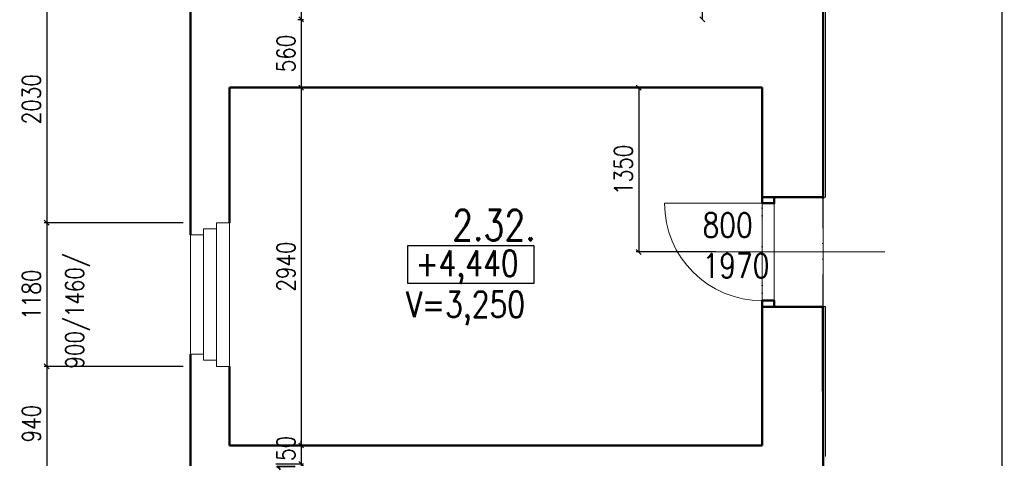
# Model space of a CAD drawing. Header units: millimetres. Extents: x -238874 to 551972, y -298952 to 658415.
# Tile 224 of 256: x 33666 to 41745, y 178336 to 181939. Entities that reach past the tile are written whole.
import ezdxf

# ---------------------------------------------------------------- set-up
doc = ezdxf.new("R2010")
doc.units = ezdxf.units.MM
doc.header["$LTSCALE"] = 20
doc.linetypes.add('DIVIDE', pattern=[31.75, 12.7, -6.35, 0, -6.35, 0, -6.35])
doc.linetypes.add('DIVIDE2', pattern=[15.875, 6.35, -3.175, 0, -3.175, 0, -3.175])
doc.layers.add('CZ', color=255, linetype='Continuous')
doc.layers.add('KOTY', color=8, linetype='Continuous')
doc.layers.add('NOSNÉ', color=8, linetype='Continuous', lineweight=50)
doc.layers.add('PRUCHODY', color=7, linetype='Continuous', lineweight=18)
doc.styles.add('SIMPLEX', font='SIMPLEX.shx', dxfattribs={"width": 0.8, "bigfont": 'CAD13.shx'})
doc.styles.get("Standard").update_dxf_attribs({"font": 'simplex.shx', "width": 0.8})
doc.dimstyles.new('CKA', dxfattribs={"dimtxt": 200, "dimasz": 40, "dimexe": 20, "dimexo": 0.2, "dimgap": 50, "dimtad": 1, "dimdec": 0, "dimrnd": 1, "dimzin": 0, "dimdsep": 46, "dimtxsty": 'Standard', "dimblk1": 'OBLIQUE', "dimblk2": 'OBLIQUE', "dimsah": 1, "dimcen": 0.09, "dimclrd": 253, "dimclre": 253, "dimclrt": 253, "dimadec": 0, "dimazin": 0, "dimtfac": 1, "dimtdec": 0, "dimtix": 1, "dimtmove": 2, "dimatfit": 3, "dimfxl": 1, "dimtolj": 1, "dimtzin": 0, "dimarcsym": 0})

# ---------------------------------------------------------------- blocks, each defined once
blk = doc.blocks.new('_OBLIQUE')
at = {"color": 0, "linetype": 'ByBlock'}
blk.add_line((-0.5, -0.5), (0.5, 0.5), dxfattribs=at)
blk = doc.blocks.new('*D1688')
at = {"layer": 'DEFPOINTS', "color": 0, "transparency": 16777216}
for p in [(41256.9, 201360.9), (41257.4, 177656.2), (41725.5, 177656.2)]:
    blk.add_point(p, dxfattribs=at)
at = {"layer": 'KOTY', "lineweight": -2, "transparency": 16777216}
for p, q in [((41725.5, 201360.9), (41725.5, 177656.2)), ((41638.2, 177656.2), (41745.5, 177656.2))]:
    blk.add_line(p, q, dxfattribs=at)
at = {"layer": 'KOTY', "lineweight": -2, "transparency": 16777216, "xscale": 40, "yscale": 40, "zscale": 40}
for p, rotation in [((41725.5, 201360.9), 90), ((41725.5, 177656.2), 270)]:
    blk.add_blockref('_OBLIQUE', p, dxfattribs=dict(at, rotation=rotation))
at = {"layer": 'KOTY', "transparency": 16777216, "insert": (41600.5, 189508.5), "char_height": 150, "attachment_point": 5, "rotation": 90, "style": 'SIMPLEX'}
blk.add_mtext('\\A1;23775', dxfattribs=at)
blk = doc.blocks.new('*D1692')
at = {"layer": 'DEFPOINTS', "color": 0, "transparency": 16777216}
for p in [(35568, 186340.9), (35568, 181940.9), (35976.3, 181940.9)]:
    blk.add_point(p, dxfattribs=at)
at = {"layer": 'KOTY', "lineweight": -2, "transparency": 16777216}
for p, q in [((35976.3, 186340.9), (35976.3, 181940.9)), ((35948.7, 181940.9), (35996.3, 181940.9))]:
    blk.add_line(p, q, dxfattribs=at)
at = {"layer": 'KOTY', "lineweight": -2, "transparency": 16777216, "xscale": 40, "yscale": 40, "zscale": 40}
for p, rotation in [((35976.3, 186340.9), 90), ((35976.3, 181940.9), 270)]:
    blk.add_blockref('_OBLIQUE', p, dxfattribs=dict(at, rotation=rotation))
at = {"layer": 'KOTY', "transparency": 16777216, "insert": (35851.3, 184140.9), "char_height": 150, "attachment_point": 5, "rotation": 90, "style": 'SIMPLEX'}
blk.add_mtext('\\A1;4400', dxfattribs=at)
blk = doc.blocks.new('*D1784')
at = {"layer": 'DEFPOINTS', "color": 0, "transparency": 16777216}
for p in [(35388, 180270.9), (33887.7, 179090.9), (35388, 179090.9)]:
    blk.add_point(p, dxfattribs=at)
at = {"layer": 'KOTY', "lineweight": -2, "transparency": 16777216}
for p, q in [((33887.7, 180270.9), (33887.7, 179090.9)), ((35007.2, 179090.9), (33867.7, 179090.9))]:
    blk.add_line(p, q, dxfattribs=at)
at = {"layer": 'KOTY', "lineweight": -2, "transparency": 16777216, "xscale": 40, "yscale": 40, "zscale": 40}
for p, rotation in [((33887.7, 180270.9), 90), ((33887.7, 179090.9), 270)]:
    blk.add_blockref('_OBLIQUE', p, dxfattribs=dict(at, rotation=rotation))
at = {"layer": 'KOTY', "transparency": 16777216, "insert": (33762.7, 179680.9), "char_height": 150, "attachment_point": 5, "rotation": 90, "style": 'SIMPLEX'}
blk.add_mtext('\\A1;1180', dxfattribs=at)
blk = doc.blocks.new('*D1785')
at = {"layer": 'DEFPOINTS', "color": 0, "transparency": 16777216}
for p in [(35388, 181380.9), (35388, 178440.9), (35976.3, 178440.9)]:
    blk.add_point(p, dxfattribs=at)
at = {"layer": 'KOTY', "lineweight": -2, "transparency": 16777216}
for p, q in [((35976.3, 181380.9), (35976.3, 178440.9)), ((35768.7, 178440.9), (35996.3, 178440.9))]:
    blk.add_line(p, q, dxfattribs=at)
at = {"layer": 'KOTY', "lineweight": -2, "transparency": 16777216, "xscale": 40, "yscale": 40, "zscale": 40}
for p, rotation in [((35976.3, 181380.9), 90), ((35976.3, 178440.9), 270)]:
    blk.add_blockref('_OBLIQUE', p, dxfattribs=dict(at, rotation=rotation))
at = {"layer": 'KOTY', "transparency": 16777216, "insert": (35851.3, 179910.9), "char_height": 150, "attachment_point": 5, "rotation": 90, "style": 'SIMPLEX'}
blk.add_mtext('\\A1;2940', dxfattribs=at)
blk = doc.blocks.new('*D1789')
at = {"layer": 'DEFPOINTS', "color": 0, "transparency": 16777216}
for p in [(35388, 178440.9), (35388, 178290.9), (35976.3, 178290.9)]:
    blk.add_point(p, dxfattribs=at)
at = {"layer": 'KOTY', "lineweight": -2, "transparency": 16777216}
for p, q in [((35976.3, 178440.9), (35976.3, 178480.9)), ((35976.3, 178440.9), (35976.3, 178290.9)), ((35768.7, 178290.9), (35996.3, 178290.9)), ((35976.3, 178290.9), (35976.3, 178250.9))]:
    blk.add_line(p, q, dxfattribs=at)
at = {"layer": 'KOTY', "lineweight": -2, "transparency": 16777216, "xscale": 40, "yscale": 40, "zscale": 40}
for p, rotation in [((35976.3, 178440.9), 270), ((35976.3, 178290.9), 90)]:
    blk.add_blockref('_OBLIQUE', p, dxfattribs=dict(at, rotation=rotation))
at = {"layer": 'KOTY', "transparency": 16777216, "insert": (35851.3, 178365.9), "char_height": 150, "attachment_point": 5, "rotation": 90, "style": 'SIMPLEX'}
blk.add_mtext('\\A1;150', dxfattribs=at)
blk = doc.blocks.new('*D1791')
at = {"layer": 'DEFPOINTS', "color": 0, "transparency": 16777216}
for p in [(35388, 179090.9), (33887.7, 178150.9), (35388, 178150.9)]:
    blk.add_point(p, dxfattribs=at)
at = {"layer": 'KOTY', "lineweight": -2, "transparency": 16777216}
for p, q in [((33887.7, 179090.9), (33887.7, 178150.9)), ((35007.2, 178150.9), (33867.7, 178150.9))]:
    blk.add_line(p, q, dxfattribs=at)
at = {"layer": 'KOTY', "lineweight": -2, "transparency": 16777216, "xscale": 40, "yscale": 40, "zscale": 40}
for p, rotation in [((33887.7, 179090.9), 90), ((33887.7, 178150.9), 270)]:
    blk.add_blockref('_OBLIQUE', p, dxfattribs=dict(at, rotation=rotation))
at = {"layer": 'KOTY', "transparency": 16777216, "insert": (33762.7, 178620.9), "char_height": 150, "attachment_point": 5, "rotation": 90, "style": 'SIMPLEX'}
blk.add_mtext('\\A1;940', dxfattribs=at)
blk = doc.blocks.new('*D1796')
at = {"layer": 'DEFPOINTS', "color": 0, "transparency": 16777216}
for p in [(35568, 181940.9), (35388, 181380.9), (35976.3, 181380.9)]:
    blk.add_point(p, dxfattribs=at)
at = {"layer": 'KOTY', "lineweight": -2, "transparency": 16777216}
for p, q in [((35976.3, 181940.9), (35976.3, 181380.9)), ((35768.7, 181380.9), (35996.3, 181380.9))]:
    blk.add_line(p, q, dxfattribs=at)
at = {"layer": 'KOTY', "lineweight": -2, "transparency": 16777216, "xscale": 40, "yscale": 40, "zscale": 40}
for p, rotation in [((35976.3, 181940.9), 90), ((35976.3, 181380.9), 270)]:
    blk.add_blockref('_OBLIQUE', p, dxfattribs=dict(at, rotation=rotation))
at = {"layer": 'KOTY', "transparency": 16777216, "insert": (35851.3, 181660.9), "char_height": 150, "attachment_point": 5, "rotation": 90, "style": 'SIMPLEX'}
blk.add_mtext('\\A1;560', dxfattribs=at)
blk = doc.blocks.new('*D1799')
at = {"layer": 'DEFPOINTS', "color": 0, "transparency": 16777216}
for p in [(35068, 182300.9), (33887.7, 180270.9), (35388, 180270.9)]:
    blk.add_point(p, dxfattribs=at)
at = {"layer": 'KOTY', "lineweight": -2, "transparency": 16777216}
for p, q in [((33887.7, 182300.9), (33887.7, 180270.9)), ((35007.2, 180270.9), (33867.7, 180270.9))]:
    blk.add_line(p, q, dxfattribs=at)
at = {"layer": 'KOTY', "lineweight": -2, "transparency": 16777216, "xscale": 40, "yscale": 40, "zscale": 40}
for p, rotation in [((33887.7, 182300.9), 90), ((33887.7, 180270.9), 270)]:
    blk.add_blockref('_OBLIQUE', p, dxfattribs=dict(at, rotation=rotation))
at = {"layer": 'KOTY', "transparency": 16777216, "insert": (33762.7, 181285.9), "char_height": 150, "attachment_point": 5, "rotation": 90, "style": 'SIMPLEX'}
blk.add_mtext('\\A1;2030', dxfattribs=at)
blk = doc.blocks.new('*D1801')
at = {"layer": 'DEFPOINTS', "color": 0, "transparency": 16777216}
for p in [(39268, 182860.9), (39758.3, 182860.9), (39758.3, 181940.9)]:
    blk.add_point(p, dxfattribs=at)
at = {"layer": 'KOTY', "lineweight": -2, "transparency": 16777216}
for p, q in [((39377.5, 182860.9), (39248, 182860.9)), ((39268, 181940.9), (39268, 182860.9))]:
    blk.add_line(p, q, dxfattribs=at)
at = {"layer": 'KOTY', "lineweight": -2, "transparency": 16777216, "xscale": 40, "yscale": 40, "zscale": 40}
for p, rotation in [((39268, 182860.9), 90), ((39268, 181940.9), 270)]:
    blk.add_blockref('_OBLIQUE', p, dxfattribs=dict(at, rotation=rotation))
at = {"layer": 'KOTY', "transparency": 16777216, "insert": (39143, 182400.9), "char_height": 150, "attachment_point": 5, "rotation": 90, "style": 'SIMPLEX'}
blk.add_mtext('\\A1;920', dxfattribs=at)
blk = doc.blocks.new('*D1802')
at = {"layer": 'DEFPOINTS', "color": 0, "transparency": 16777216}
for p in [(39758, 181380.9), (38745.5, 180030.9), (39758, 180030.9)]:
    blk.add_point(p, dxfattribs=at)
at = {"layer": 'KOTY', "lineweight": -2, "transparency": 16777216}
for p, q in [((38745.5, 181380.9), (38745.5, 180030.9)), ((39377.2, 180030.9), (38725.5, 180030.9))]:
    blk.add_line(p, q, dxfattribs=at)
at = {"layer": 'KOTY', "lineweight": -2, "transparency": 16777216, "xscale": 40, "yscale": 40, "zscale": 40}
for p, rotation in [((38745.5, 181380.9), 90), ((38745.5, 180030.9), 270)]:
    blk.add_blockref('_OBLIQUE', p, dxfattribs=dict(at, rotation=rotation))
at = {"layer": 'KOTY', "transparency": 16777216, "insert": (38620.5, 180705.9), "char_height": 150, "attachment_point": 5, "rotation": 90, "style": 'SIMPLEX'}
blk.add_mtext('\\A1;1350', dxfattribs=at)

msp = doc.modelspace()

# ---------------------------------------------------------------- linework, layer by layer
at = {"layer": 'CZ', "color": 7}
msp.add_lwpolyline([(36851.606, 180085.17), (37885.089, 180085.17), (37885.089, 179772.699), (36851.606, 179772.699)], close=True, dxfattribs=at)
at = {"layer": 'NOSNÉ'}
for p, q in [((40257.962, 187240.863), (40257.962, 180480.863)), ((40257.962, 186830.863), (40257.962, 180470.863)), ((35067.962, 182300.863), (35067.962, 180170.863)), ((35387.962, 181380.863), (39757.962, 181380.863)), ((35387.962, 180270.863), (35387.962, 181380.863)), ((39757.962, 181380.863), (39757.962, 180430.863)), ((39857.479, 180480.863), (39757.479, 180480.863)), ((40257.962, 180480.863), (39757.962, 180480.863)), ((40157.962, 180480.863), (40257.962, 180480.863)), ((39857.479, 179630.863), (39757.479, 179630.863)), ((39757.962, 179630.863), (39757.962, 178440.863)), ((39857.479, 179580.863), (39757.479, 179580.863)), ((39757.962, 179580.863), (40157.962, 179580.863)), ((39757.962, 179580.863), (39757.962, 178440.863)), ((39857.479, 179580.863), (40257.479, 179580.863)), ((40257.479, 179570.863), (40257.962, 178201.173)), ((40257.962, 179583.201), (40257.962, 178350.863)), ((35067.962, 179190.863), (35067.962, 178150.863)), ((35387.962, 178440.863), (35387.962, 179090.863)), ((39757.962, 178440.863), (35387.962, 178440.863))]:
    msp.add_line(p, q, dxfattribs=at)
for points in [[(39757.962, 180430.863), (39857.479, 180430.863), (39857.479, 180480.863), (39757.962, 180480.863)], [(39757.479, 179580.863), (39857.479, 179580.863), (39857.479, 179630.863), (39757.479, 179630.863)]]:
    msp.add_lwpolyline(points, close=True, dxfattribs=at)
at = {"layer": 'PRUCHODY'}
for p, q in [((40277.962, 187240.863), (40277.962, 180480.863)), ((40277.962, 187240.863), (40277.962, 180480.863)), ((39857.479, 180430.863), (38957.479, 180430.863)), ((39757.479, 179405.863), (39757.479, 180480.863)), ((40277.962, 180480.863), (39757.962, 180480.863)), ((39857.479, 180480.863), (40257.479, 180480.863)), ((39857.479, 179580.863), (39857.479, 180480.863)), ((40257.962, 179583.201), (40257.962, 180480.863)), ((40257.962, 180480.863), (40277.962, 180480.863)), ((35282.225, 180270.863), (35282.225, 180220.863)), ((35387.962, 180270.863), (35282.225, 180270.863)), ((35387.962, 180270.863), (35282.225, 180270.863)), ((35387.962, 180270.863), (35282.225, 180270.863)), ((35387.962, 180270.863), (35282.225, 180270.863)), ((35282.225, 180270.863), (35282.225, 180220.863)), ((35387.962, 179090.863), (35387.962, 180270.863)), ((35387.962, 179090.863), (35387.962, 180270.863)), ((35067.962, 179190.863), (35067.962, 180170.863)), ((35174.225, 180170.863), (35067.962, 180170.863)), ((35174.225, 180170.863), (35067.962, 180170.863)), ((35282.225, 180220.863), (35174.225, 180220.863)), ((35174.225, 180220.863), (35174.225, 180170.863)), ((35174.225, 180220.863), (35174.225, 180170.863)), ((35282.225, 180220.863), (35174.225, 180220.863)), ((35174.225, 180170.863), (35174.225, 179190.863)), ((35174.225, 180170.863), (35174.225, 179190.863)), ((35282.225, 179140.863), (35282.225, 180220.863)), ((35282.225, 179140.863), (35282.225, 180220.863)), ((40766.058, 180030.863), (38745.534, 180030.863)), ((40157.962, 179580.863), (40257.962, 179580.863)), ((40257.962, 179583.201), (40277.962, 179583.201)), ((40277.962, 179583.201), (40277.962, 178350.863)), ((35174.225, 179190.863), (35067.962, 179190.863)), ((35174.225, 179190.863), (35067.962, 179190.863)), ((35174.225, 179140.863), (35174.225, 179190.863)), ((35174.225, 179140.863), (35174.225, 179190.863)), ((35282.225, 179140.863), (35174.225, 179140.863)), ((35282.225, 179140.863), (35174.225, 179140.863)), ((35282.225, 179090.863), (35282.225, 179140.863)), ((35282.225, 179090.863), (35282.225, 179140.863)), ((35387.962, 179090.863), (35282.225, 179090.863)), ((35387.962, 179090.863), (35282.225, 179090.863)), ((35387.962, 179090.863), (35282.225, 179090.863)), ((35387.962, 179090.863), (35282.225, 179090.863)), ((35387.962, 179090.863), (35282.225, 179090.863))]:
    msp.add_line(p, q, dxfattribs=at)
at = {"layer": 'PRUCHODY', "linetype": 'DIVIDE2'}
msp.add_line((39757.962, 180580.863), (39757.962, 179580.863), dxfattribs=at)
at = {"layer": 'PRUCHODY', "linetype": 'DIVIDE'}
msp.add_line((40257.479, 180480.863), (40257.479, 179580.863), dxfattribs=at)
at = {"layer": 'PRUCHODY'}
msp.add_arc((39757.479, 180430.863), 800, 180, 270, dxfattribs=at)

# ---------------------------------------------------------------- texts
at = {"layer": 'CZ', "color": 7, "attachment_point": 1}
for s, insert, char_height, width in [('2.32.', (37214.937, 180375.683), 250, 971.4), ('800\\P1970', (39269.572, 180351.587), 200, 1830.1), ('+4,440', (36914.495, 180043.966), 212.5, 1666.9), ('V=3,250', (36836.508, 179706.933), 212.5, 3214.5)]:
    msp.add_mtext(s, dxfattribs=dict(at, insert=insert, char_height=char_height, width=width))
at = {"layer": 'KOTY', "insert": (34042.789, 179073.192), "char_height": 150, "width": 1424.4, "attachment_point": 1, "rotation": 90}
msp.add_mtext('900/1460/', dxfattribs=at)

# ---------------------------------------------------------------- dimensions: what is measured, and where the dimension line sits
at = {"layer": 'KOTY'}
for base, p1, p2, angle, text, picture, middle in [((41725.462, 177656.173), (41256.906, 201360.863), (41257.389, 177656.173), 90, '23775', '*D1688', (41600.462, 189508.518)), ((35976.27, 181940.863), (35567.962, 186340.863), (35567.962, 181940.863), 270, '4400', '*D1692', (35851.27, 184140.863)), ((39267.983, 182860.929), (39758.318, 181940.863), (39758.318, 182860.929), 90, '920', '*D1801', (39142.983, 182400.896)), ((33887.689, 180270.863), (35067.962, 182300.863), (35387.962, 180270.863), 90, '2030', '*D1799', (33762.689, 181285.863)), ((35976.27, 181380.863), (35567.962, 181940.863), (35387.962, 181380.863), 270, '560', '*D1796', (35851.27, 181660.863)), ((35976.27, 178440.863), (35387.962, 181380.863), (35387.962, 178440.863), 270, '2940', '*D1785', (35851.27, 179910.863)), ((38745.534, 180030.863), (39757.962, 181380.863), (39757.962, 180030.863), 90, '1350', '*D1802', (38620.534, 180705.863)), ((33887.689, 179090.863), (35387.962, 180270.863), (35387.962, 179090.863), 90, '1180', '*D1784', (33762.689, 179680.863)), ((33887.689, 178150.863), (35387.962, 179090.863), (35387.962, 178150.863), 90, '940', '*D1791', (33762.689, 178620.863)), ((35976.27, 178290.863), (35387.962, 178440.863), (35387.962, 178290.863), 270, '150', '*D1789', (35851.27, 178365.863))]:
    dim = msp.add_linear_dim(base=base, p1=p1, p2=p2, angle=angle, text=text, dimstyle='CKA', override={"dimtxt": 150, "dimexo": 380.774374, "dimtxsty": 'SIMPLEX', "dimse1": 1, "dimclrd": 256, "dimclre": 256, "dimclrt": 256}, dxfattribs=at)
    dim.commit()
    dim.dimension.update_dxf_attribs({"geometry": picture, "text_midpoint": middle})

doc.saveas('drawing.dxf')
